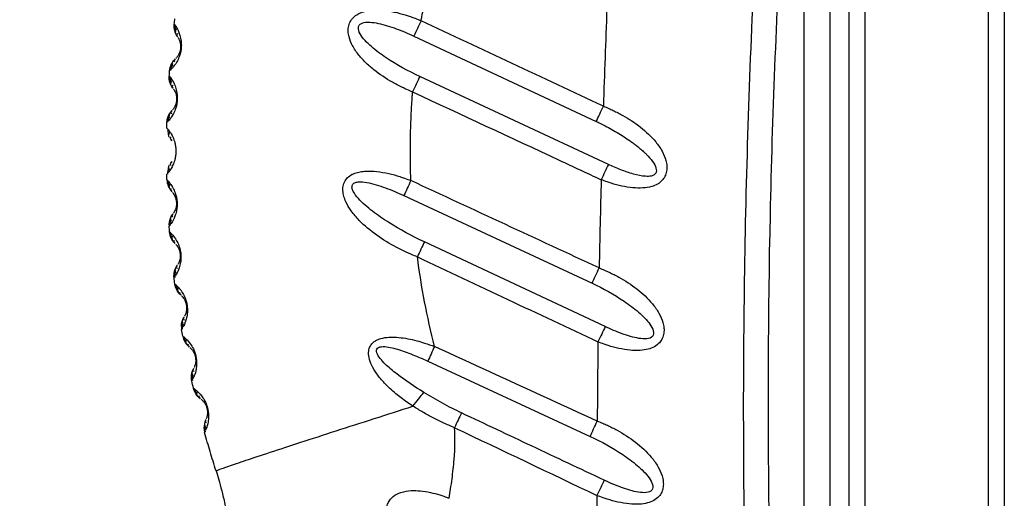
# Model space of a CAD drawing. Header units: millimetres. Extents: x 13 to 546, y 13 to 419.
# Tile 5 of 22: x 188 to 244, y 216 to 243. Entities that reach past the tile are written whole.
import ezdxf

# ---------------------------------------------------------------- set-up
doc = ezdxf.new("R2010")
doc.units = ezdxf.units.MM
doc.header["$LTSCALE"] = 2
doc.linetypes.add('SLD-Solid', pattern=[0])
doc.layers.add('DIMENSIONS', color=140, linetype='SLD-Solid', lineweight=25)
doc.styles.add('SLDTEXTSTYLE0', font='VERDANA.TTF')
doc.dimstyles.new('SLDDIMSTYLE0', dxfattribs={"dimtxt": 4.316016, "dimasz": 6.604, "dimexe": 0, "dimexo": 0.0625, "dimgap": 1.079004, "dimtad": 0, "dimtih": 1, "dimtoh": 1, "dimrnd": 1e-09, "dimzin": 12, "dimdsep": 46, "dimtxsty": 'SLDTEXTSTYLE0', "dimsah": 1, "dimcen": 0.09, "dimadec": 0, "dimazin": 3, "dimtfac": 1, "dimtofl": 0, "dimtmove": 0, "dimatfit": 3, "dimfxl": 0, "dimfrac": 2, "dimtolj": 1, "dimtzin": 12, "dimarcsym": 0})

# ---------------------------------------------------------------- blocks, each defined once
blk = doc.blocks.new('_D')
at = {"layer": 'DIMENSIONS'}
for p, q in [((224.875, 352.318), (141.939, 352.318)), ((148.289, 352.318), (148.289, 233.251)), ((140.081, 225.425), (138.631, 225.425)), ((138.631, 225.425), (138.631, 218.565)), ((156.497, 225.425), (157.946, 225.425)), ((157.946, 225.425), (157.946, 218.565)), ((138.631, 218.565), (140.081, 218.565)), ((157.946, 218.565), (156.497, 218.565)), ((148.289, 87.082), (148.289, 217.599)), ((207.087, 87.082), (141.939, 87.082))]:
    blk.add_line(p, q, dxfattribs=at)
for points in [[(148.289, 352.318), (147.273, 345.714), (149.305, 345.714)], [(148.289, 87.082), (149.305, 93.686), (147.273, 93.686)]]:
    blk.add_solid(points, dxfattribs=at)
at = {"layer": 'DIMENSIONS', "char_height": 4.2333, "attachment_point": 1, "style": 'SLDTEXTSTYLE0'}
for s, insert in [('265.2', (140.081, 231.768)), ('10.44', (140.081, 223.942))]:
    blk.add_mtext(s, dxfattribs=dict(at, insert=insert))
blk = doc.blocks.new('_D_1')
at = {"layer": 'DIMENSIONS'}
for p, q in [((224.875, 352.318), (160.863, 352.318)), ((167.213, 352.318), (167.213, 262.586)), ((160.8, 254.76), (159.351, 254.76)), ((159.351, 254.76), (159.351, 247.9)), ((173.626, 254.76), (175.075, 254.76)), ((175.075, 254.76), (175.075, 247.9)), ((159.351, 247.9), (160.8, 247.9)), ((175.075, 247.9), (173.626, 247.9)), ((167.213, 144.469), (167.213, 246.934)), ((178.626, 144.469), (160.863, 144.469))]:
    blk.add_line(p, q, dxfattribs=at)
for points in [[(167.213, 352.318), (166.197, 345.714), (168.229, 345.714)], [(167.213, 144.469), (168.229, 151.073), (166.197, 151.073)]]:
    blk.add_solid(points, dxfattribs=at)
at = {"layer": 'DIMENSIONS', "char_height": 4.2333, "attachment_point": 1, "style": 'SLDTEXTSTYLE0'}
for s, insert in [('207.8', (159.005, 261.103)), ('8.18', (160.8, 253.277))]:
    blk.add_mtext(s, dxfattribs=dict(at, insert=insert))

msp = doc.modelspace()

# ---------------------------------------------------------------- linework, layer by layer
for p, q in [((235.253, 197.869), (235.253, 269.069)), ((236.166, 269.069), (236.166, 197.869)), ((243.253, 200.085), (243.253, 266.853)), ((244.166, 266.853), (244.166, 200.085)), ((232.666, 197.969), (232.666, 266.463)), ((234.166, 197.969), (234.166, 266.463)), ((196.549, 243.213), (196.551, 243.115)), ((210.267, 242.552), (220.736, 237.654)), ((196.308, 240.675), (196.287, 240.581)), ((196.262, 240.24), (196.268, 240.143)), ((221.432, 235.188), (210.606, 240.232)), ((196.146, 237.702), (196.13, 237.607)), ((196.323, 236.604), (196.367, 236.548)), ((196.366, 235.353), (196.323, 235.297)), ((196.128, 234.287), (196.144, 234.192)), ((209.694, 233.401), (220.501, 228.373)), ((196.262, 231.766), (196.256, 231.669)), ((196.282, 231.306), (196.302, 231.212)), ((221.253, 225.88), (210.872, 230.745)), ((196.54, 228.802), (196.538, 228.706)), ((196.585, 228.322), (196.61, 228.23)), ((196.965, 225.842), (196.969, 225.746)), ((197.041, 225.331), (197.07, 225.241)), ((211.064, 223.9), (220.392, 219.585)), ((197.543, 222.881), (197.551, 222.786)), ((197.65, 222.345), (197.684, 222.257)), ((198.273, 219.932), (198.286, 219.837))]:
    msp.add_line(p, q)
at = {"flags": 128}
for points in [[(210.684, 243.436), (210.629, 243.32), (210.575, 243.205), (210.521, 243.091), (210.468, 242.979), (210.416, 242.868), (210.365, 242.76), (210.315, 242.654), (210.267, 242.552)], [(211.453, 224.746), (211.402, 224.637), (211.352, 224.527), (211.302, 224.419), (211.253, 224.311), (211.204, 224.205), (211.156, 224.101), (211.11, 223.999), (211.064, 223.9)]]:
    msp.add_lwpolyline(points, dxfattribs=at)
for centre, start, end in [((197.08, 234.644), 179.9999, 181.2287), ((197.087, 234.326), 181.5353, 223.4285), ((197.214, 231.724), 179.9997, 184.0482), ((197.917, 225.895), 179.9993, 189.7138), ((197.984, 225.513), 190.0881, 231.5216)]:
    msp.add_arc(centre, 1, start, end)
for points, knots in [([(229.717, 197.9), (229.682, 198.738), (229.613, 200.385), (229.524, 202.816), (229.447, 205.165), (229.383, 207.433), (229.329, 209.619), (229.286, 211.723), (229.252, 213.746), (229.199, 218.045), (229.187, 224.633), (229.327, 233.537), (229.623, 242.435), (230.003, 249.887), (230.383, 255.822), (230.668, 259.758), (231.024, 264.163), (231.288, 267.122), (231.466, 269.108)], [0, 0, 0, 0, 0.0352703, 0.0693924, 0.1023658, 0.1341906, 0.1648665, 0.1943934, 0.2227712, 0.2499997, 0.3753488, 0.4999999, 0.6247253, 0.75, 0.813998, 0.8750001, 0.9160872, 1, 1, 1, 1]), ([(232.666, 266.463), (232.139, 260.72), (231.501, 252.143), (231.089, 243.622), (230.864, 237.954), (230.778, 235.128), (230.469, 221.013), (230.62, 209.568), (231.168, 197.969)], [0, 0, 0, 0, 0.25, 0.375, 0.375, 0.5, 0.5, 1, 1, 1, 1]), ([(210.684, 243.436), (210.691, 243.478), (210.706, 243.561), (210.728, 243.686), (210.752, 243.81), (210.802, 244.059), (210.863, 244.349), (210.932, 244.68), (210.978, 244.912), (211.025, 245.162), (211.052, 245.329), (211.069, 245.429)], [0, 0, 0, 0, 0.062501, 0.125, 0.187499, 0.250001, 0.5, 0.625001, 0.750001, 0.850001, 1, 1, 1, 1]), ([(210.194, 239.345), (210.086, 239.392), (209.889, 239.476), (209.594, 239.613), (209.315, 239.753), (208.75, 240.06), (208.117, 240.48), (207.476, 241.041), (207.035, 241.528), (206.686, 242.054), (206.506, 242.571), (206.486, 242.986), (206.561, 243.302), (206.73, 243.576), (207.043, 243.839), (207.548, 244.027), (208.175, 244.066), (208.83, 244.003), (209.458, 243.868), (209.966, 243.715), (210.368, 243.563), (210.568, 243.482), (210.684, 243.436)], [0, 0, 0, 0, 0.034203, 0.062505, 0.094327, 0.125011, 0.249907, 0.314954, 0.374919, 0.443025, 0.499939, 0.532474, 0.562451, 0.592817, 0.624957, 0.681828, 0.74998, 0.809539, 0.874987, 0.937494, 0.963751, 1, 1, 1, 1]), ([(196.51, 243.231), (196.539, 243.199), (196.581, 243.151), (196.788, 242.767), (196.888, 242.411), (196.917, 242.149), (196.916, 241.974), (196.908, 241.846), (196.891, 241.719), (196.856, 241.548), (196.776, 241.298), (196.611, 240.972), (196.403, 240.72), (196.363, 240.686), (196.344, 240.67)], [0, 0, 0, 0, 0.288129, 0.432274, 0.504278, 0.543, 0.560107, 0.576729, 0.593313, 0.610412, 0.649181, 0.721186, 0.865333, 1, 1, 1, 1]), ([(196.551, 243.115), (196.55, 243.083), (196.549, 242.987), (196.572, 242.887), (196.587, 242.82)], [0, 0, 0, 0, 0.334647, 1, 1, 1, 1]), ([(210.606, 240.232), (209.936, 240.543), (209.283, 240.901), (208.379, 241.505), (208.089, 241.718), (207.697, 242.061), (207.574, 242.18), (207.352, 242.425), (207.253, 242.552), (207.109, 242.81), (207.064, 242.944), (207.089, 243.114), (207.113, 243.165), (207.19, 243.247), (207.243, 243.279), (207.426, 243.347), (207.579, 243.357), (207.897, 243.341), (208.064, 243.316), (208.569, 243.21), (208.913, 243.102), (209.595, 242.852), (209.933, 242.708), (210.267, 242.552)], [0, 0, 0, 0, 0.25, 0.25, 0.375, 0.375, 0.4375, 0.4375, 0.5, 0.5, 0.5625, 0.5625, 0.59375, 0.59375, 0.625, 0.625, 0.6875, 0.6875, 0.75, 0.75, 0.875, 0.875, 1, 1, 1, 1]), ([(196.639, 242.948), (196.603, 242.917), (196.531, 242.858), (196.575, 242.744), (196.596, 242.688)], [0, 0, 0, 0, 0.508406, 1, 1, 1, 1]), ([(196.706, 242.504), (196.684, 242.543), (196.64, 242.624), (196.685, 242.672), (196.708, 242.697)], [0, 0, 0, 0, 0.490813, 1, 1, 1, 1]), ([(196.728, 242.466), (196.733, 242.459), (196.745, 242.445), (196.804, 242.323), (196.851, 242.189), (196.872, 242.022), (196.873, 241.937), (196.871, 241.887), (196.868, 241.851), (196.864, 241.815), (196.856, 241.765), (196.838, 241.683), (196.797, 241.561), (196.743, 241.454), (196.687, 241.368), (196.627, 241.292), (196.616, 241.283), (196.609, 241.277)], [0, 0, 0, 0, 0.150926, 0.296593, 0.429411, 0.468163, 0.485375, 0.492734, 0.499704, 0.506695, 0.514085, 0.531343, 0.570192, 0.658714, 0.752741, 0.848979, 1, 1, 1, 1]), ([(196.402, 240.958), (196.374, 240.895), (196.332, 240.801), (196.314, 240.707), (196.308, 240.675)], [0, 0, 0, 0, 0.664245, 1, 1, 1, 1]), ([(196.437, 241.086), (196.404, 241.035), (196.339, 240.932), (196.398, 240.859), (196.428, 240.822)], [0, 0, 0, 0, 0.491616, 1, 1, 1, 1]), ([(196.544, 241.055), (196.527, 241.084), (196.492, 241.14), (196.551, 241.21), (196.581, 241.245)], [0, 0, 0, 0, 0.509162, 1, 1, 1, 1]), ([(196.222, 240.256), (196.252, 240.226), (196.296, 240.181), (196.521, 239.808), (196.636, 239.458), (196.678, 239.198), (196.686, 239.024), (196.684, 238.897), (196.674, 238.772), (196.649, 238.604), (196.582, 238.348), (196.433, 238.015), (196.238, 237.751), (196.201, 237.716), (196.182, 237.699)], [0, 0, 0, 0, 0.2881974, 0.4323755, 0.5043928, 0.5430383, 0.5601676, 0.5768433, 0.5930897, 0.60975, 0.6471842, 0.721119, 0.8652971, 1, 1, 1, 1]), ([(196.268, 240.143), (196.269, 240.111), (196.273, 240.016), (196.3, 239.917), (196.318, 239.852)], [0, 0, 0, 0, 0.3347972, 1, 1, 1, 1]), ([(196.364, 239.981), (196.329, 239.949), (196.261, 239.886), (196.31, 239.775), (196.334, 239.72)], [0, 0, 0, 0, 0.508399, 1, 1, 1, 1]), ([(196.452, 239.542), (196.428, 239.581), (196.38, 239.659), (196.422, 239.709), (196.444, 239.734)], [0, 0, 0, 0, 0.4908222, 1, 1, 1, 1]), ([(210.606, 240.232), (210.544, 240.098), (210.477, 239.953), (210.337, 239.653), (210.265, 239.498), (210.194, 239.345)], [0, 0, 0, 0, 0.5, 0.5, 1, 1, 1, 1]), ([(196.475, 239.506), (196.481, 239.499), (196.493, 239.485), (196.557, 239.367), (196.611, 239.236), (196.64, 239.071), (196.645, 238.987), (196.645, 238.936), (196.644, 238.9), (196.642, 238.864), (196.636, 238.814), (196.623, 238.732), (196.588, 238.608), (196.539, 238.499), (196.488, 238.411), (196.432, 238.332), (196.422, 238.322), (196.415, 238.316)], [0, 0, 0, 0, 0.150861, 0.296566, 0.42941, 0.468165, 0.485373, 0.492732, 0.499705, 0.506694, 0.514086, 0.53136, 0.570223, 0.658769, 0.752819, 0.849076, 1, 1, 1, 1]), ([(210.068, 235.436), (210.068, 235.517), (210.066, 235.68), (210.065, 236.007), (210.069, 236.577), (210.082, 237.229), (210.107, 237.881), (210.13, 238.369), (210.154, 238.776), (210.177, 239.101), (210.189, 239.264), (210.194, 239.345)], [0, 0, 0, 0, 0.0625, 0.124999, 0.249999, 0.499998, 0.624999, 0.750001, 0.875001, 0.9375, 1, 1, 1, 1]), ([(196.254, 238.117), (196.224, 238.065), (196.164, 237.959), (196.226, 237.89), (196.258, 237.855)], [0, 0, 0, 0, 0.491617, 1, 1, 1, 1]), ([(196.362, 238.092), (196.343, 238.119), (196.306, 238.173), (196.361, 238.246), (196.389, 238.282)], [0, 0, 0, 0, 0.5091574, 1, 1, 1, 1]), ([(220.736, 237.654), (220.798, 237.786), (220.865, 237.929), (221.004, 238.226), (221.076, 238.38), (221.146, 238.53)], [0, 0, 0, 0, 0.5, 0.5, 1, 1, 1, 1]), ([(221.146, 238.53), (221.249, 238.488), (221.439, 238.408), (221.721, 238.281), (221.99, 238.148), (222.532, 237.858), (223.3, 237.352), (224.055, 236.645), (224.523, 235.979), (224.727, 235.501), (224.799, 235.11), (224.788, 234.798), (224.7, 234.503), (224.516, 234.243), (224.25, 234.041), (223.875, 233.89), (223.395, 233.82), (222.815, 233.837), (222.209, 233.937), (221.718, 234.065), (221.329, 234.198), (221.136, 234.269), (221.022, 234.311)], [0, 0, 0, 0, 0.033855, 0.062493, 0.094287, 0.124986, 0.249858, 0.37466, 0.441706, 0.499654, 0.532275, 0.562146, 0.593588, 0.624634, 0.658681, 0.696386, 0.75003, 0.808734, 0.875012, 0.937507, 0.963051, 1, 1, 1, 1]), ([(196.225, 237.988), (196.201, 237.924), (196.163, 237.829), (196.15, 237.734), (196.146, 237.702)], [0, 0, 0, 0, 0.664574, 1, 1, 1, 1]), ([(220.736, 237.654), (220.77, 237.638), (220.906, 237.574), (221.175, 237.442), (221.673, 237.18), (222.189, 236.875), (222.622, 236.58), (222.866, 236.407), (223.052, 236.264), (223.244, 236.11), (223.397, 235.976), (223.506, 235.875), (223.577, 235.809), (223.645, 235.741), (223.689, 235.695), (223.711, 235.671)], [0, 0, 0, 0, 0.031545, 0.125007, 0.25002, 0.499981, 0.624986, 0.687489, 0.749991, 0.821423, 0.892851, 0.919712, 0.946426, 0.973211, 1, 1, 1, 1]), ([(196.081, 237.279), (196.082, 237.277), (196.084, 237.272), (196.095, 237.26), (196.108, 237.247), (196.127, 237.226), (196.154, 237.193), (196.195, 237.144), (196.229, 237.097), (196.245, 237.075)], [0, 0, 0, 0, 0.164091, 0.302097, 0.414067, 0.499981, 0.673832, 0.840485, 1, 1, 1, 1]), ([(196.132, 237.169), (196.135, 237.137), (196.143, 237.042), (196.175, 236.945), (196.197, 236.881)], [0, 0, 0, 0, 0.334799, 1, 1, 1, 1]), ([(196.16, 237.18), (196.179, 237.161), (196.216, 237.124), (196.4, 236.846), (196.531, 236.506), (196.585, 236.25), (196.602, 236.077), (196.606, 235.95), (196.602, 235.823), (196.585, 235.651), (196.53, 235.395), (196.399, 235.055), (196.214, 234.777), (196.178, 234.74), (196.159, 234.721)], [0, 0, 0, 0, 0.17012, 0.334875, 0.417176, 0.46145, 0.481001, 0.499984, 0.518953, 0.538499, 0.582795, 0.665095, 0.829851, 1, 1, 1, 1]), ([(196.235, 237.012), (196.202, 236.978), (196.138, 236.913), (196.192, 236.804), (196.218, 236.751)], [0, 0, 0, 0, 0.50839, 1, 1, 1, 1]), ([(196.344, 236.579), (196.319, 236.616), (196.267, 236.692), (196.307, 236.744), (196.327, 236.77)], [0, 0, 0, 0, 0.490836, 1, 1, 1, 1]), ([(196.326, 235.131), (196.306, 235.157), (196.266, 235.209), (196.318, 235.285), (196.343, 235.322)], [0, 0, 0, 0, 0.5091611, 1, 1, 1, 1]), ([(221.432, 235.188), (221.37, 235.056), (221.303, 234.912), (221.164, 234.615), (221.093, 234.462), (221.022, 234.311)], [0, 0, 0, 0, 0.5, 0.5, 1, 1, 1, 1]), ([(224.117, 234.64), (224.063, 234.581), (223.981, 234.543), (223.791, 234.503), (223.684, 234.5), (223.349, 234.52), (223.109, 234.571), (222.629, 234.704), (222.388, 234.788), (221.907, 234.974), (221.668, 235.077), (221.432, 235.188)], [0, 0, 0, 0, 0.125, 0.125, 0.25, 0.25, 0.5, 0.5, 0.75, 0.75, 1, 1, 1, 1]), ([(196.196, 235.02), (196.175, 234.956), (196.134, 234.826), (196.125, 234.7), (196.12, 234.636)], [0, 0, 0, 0, 0.497395, 1, 1, 1, 1]), ([(196.217, 235.15), (196.191, 235.097), (196.137, 234.989), (196.201, 234.923), (196.234, 234.889)], [0, 0, 0, 0, 0.491612, 1, 1, 1, 1]), ([(210.466, 229.882), (210.353, 229.929), (210.148, 230.013), (209.842, 230.147), (209.553, 230.285), (208.962, 230.587), (208.113, 231.103), (207.25, 231.816), (206.675, 232.482), (206.385, 232.961), (206.235, 233.361), (206.177, 233.693), (206.202, 234.025), (206.344, 234.325), (206.581, 234.554), (206.87, 234.696), (207.192, 234.778), (207.612, 234.821), (208.167, 234.795), (208.819, 234.676), (209.348, 234.532), (209.767, 234.386), (209.974, 234.309), (210.096, 234.264)], [0, 0, 0, 0, 0.034591, 0.0625069, 0.0940928, 0.1250154, 0.2499354, 0.3748224, 0.4420547, 0.4998409, 0.5329657, 0.5623486, 0.5945596, 0.6248494, 0.6547015, 0.6874511, 0.7169964, 0.7500489, 0.8086625, 0.8750024, 0.9374924, 0.9635101, 1, 1, 1, 1]), ([(196.088, 234.299), (196.12, 234.272), (196.168, 234.231), (196.424, 233.885), (196.571, 233.551), (196.637, 233.3), (196.663, 233.129), (196.673, 233.003), (196.675, 232.876), (196.667, 232.703), (196.625, 232.445), (196.512, 232.101), (196.348, 231.824), (196.314, 231.785), (196.298, 231.766)], [0, 0, 0, 0, 0.288181, 0.432351, 0.504369, 0.543123, 0.560229, 0.57683, 0.593434, 0.610538, 0.649295, 0.721311, 0.865481, 1, 1, 1, 1]), ([(196.144, 234.192), (196.148, 234.16), (196.161, 234.066), (196.197, 233.971), (196.222, 233.908)], [0, 0, 0, 0, 0.335256, 1, 1, 1, 1]), ([(196.253, 234.04), (196.222, 234.005), (196.161, 233.937), (196.22, 233.832), (196.249, 233.78)], [0, 0, 0, 0, 0.508386, 1, 1, 1, 1]), ([(210.872, 230.745), (210.168, 231.074), (209.479, 231.446), (208.504, 232.062), (208.188, 232.277), (207.742, 232.62), (207.598, 232.738), (207.325, 232.981), (207.195, 233.106), (206.963, 233.366), (206.86, 233.5), (206.756, 233.703), (206.73, 233.771), (206.708, 233.9), (206.713, 233.962), (206.763, 234.064), (206.808, 234.104), (206.924, 234.159), (206.994, 234.175), (207.221, 234.197), (207.392, 234.18), (207.74, 234.12), (207.917, 234.076), (208.274, 233.971), (208.453, 233.911), (208.988, 233.715), (209.343, 233.564), (209.694, 233.401)], [0, 0, 0, 0, 0.25, 0.25, 0.375, 0.375, 0.4375, 0.4375, 0.5, 0.5, 0.5625, 0.5625, 0.59375, 0.59375, 0.625, 0.625, 0.65625, 0.65625, 0.6875, 0.6875, 0.75, 0.75, 0.8125, 0.8125, 0.875, 0.875, 1, 1, 1, 1]), ([(196.383, 233.615), (196.356, 233.651), (196.301, 233.724), (196.338, 233.777), (196.356, 233.804)], [0, 0, 0, 0, 0.490845, 1, 1, 1, 1]), ([(196.409, 233.581), (196.415, 233.575), (196.428, 233.562), (196.503, 233.451), (196.568, 233.328), (196.613, 233.168), (196.626, 233.085), (196.631, 233.036), (196.634, 233), (196.635, 232.964), (196.635, 232.914), (196.629, 232.831), (196.608, 232.705), (196.57, 232.592), (196.529, 232.5), (196.481, 232.416), (196.472, 232.406), (196.466, 232.399)], [0, 0, 0, 0, 0.150721, 0.296496, 0.429481, 0.468339, 0.485628, 0.49301, 0.499984, 0.506975, 0.514351, 0.531563, 0.570366, 0.658897, 0.75297, 0.84926, 1, 1, 1, 1]), ([(196.436, 232.172), (196.415, 232.197), (196.373, 232.247), (196.42, 232.325), (196.444, 232.363)], [0, 0, 0, 0, 0.509163, 1, 1, 1, 1]), ([(196.312, 232.055), (196.294, 231.99), (196.267, 231.892), (196.263, 231.797), (196.262, 231.766)], [0, 0, 0, 0, 0.665268, 1, 1, 1, 1]), ([(196.327, 232.186), (196.303, 232.131), (196.255, 232.021), (196.322, 231.959), (196.357, 231.927)], [0, 0, 0, 0, 0.491609, 1, 1, 1, 1]), ([(196.241, 231.316), (196.275, 231.291), (196.324, 231.253), (196.595, 230.92), (196.758, 230.596), (196.836, 230.349), (196.869, 230.18), (196.886, 230.055), (196.894, 229.929), (196.895, 229.756), (196.866, 229.498), (196.771, 229.149), (196.622, 228.864), (196.59, 228.824), (196.575, 228.804)], [0, 0, 0, 0, 0.288199, 0.432379, 0.504403, 0.54317, 0.560276, 0.576868, 0.59348, 0.610586, 0.649337, 0.721357, 0.865535, 1, 1, 1, 1]), ([(196.302, 231.212), (196.308, 231.181), (196.325, 231.088), (196.366, 230.995), (196.394, 230.933)], [0, 0, 0, 0, 0.335442, 1, 1, 1, 1]), ([(196.419, 231.066), (196.39, 231.03), (196.333, 230.959), (196.396, 230.857), (196.427, 230.807)], [0, 0, 0, 0, 0.508379, 1, 1, 1, 1]), ([(196.568, 230.649), (196.539, 230.684), (196.481, 230.754), (196.515, 230.808), (196.532, 230.836)], [0, 0, 0, 0, 0.4908564, 1, 1, 1, 1]), ([(196.595, 230.617), (196.602, 230.611), (196.616, 230.599), (196.696, 230.492), (196.766, 230.373), (196.818, 230.216), (196.835, 230.134), (196.843, 230.085), (196.847, 230.05), (196.85, 230.014), (196.852, 229.965), (196.851, 229.881), (196.836, 229.754), (196.804, 229.64), (196.768, 229.546), (196.725, 229.461), (196.716, 229.45), (196.711, 229.443)], [0, 0, 0, 0, 0.150646, 0.296463, 0.42952, 0.468425, 0.485749, 0.493141, 0.500117, 0.507109, 0.514478, 0.531668, 0.570447, 0.658977, 0.753068, 0.84938, 1, 1, 1, 1]), ([(211.453, 224.746), (211.245, 225.594), (211.05, 226.444), (210.721, 228.157), (210.582, 229.018), (210.466, 229.882)], [0, 0, 0, 0, 0.5, 0.5, 1, 1, 1, 1]), ([(196.575, 229.093), (196.56, 229.027), (196.538, 228.928), (196.539, 228.834), (196.54, 228.802)], [0, 0, 0, 0, 0.6656302, 1, 1, 1, 1]), ([(196.583, 229.223), (196.562, 229.168), (196.52, 229.056), (196.59, 228.997), (196.625, 228.968)], [0, 0, 0, 0, 0.491606, 1, 1, 1, 1]), ([(196.692, 229.216), (196.67, 229.239), (196.625, 229.286), (196.669, 229.366), (196.69, 229.406)], [0, 0, 0, 0, 0.509164, 1, 1, 1, 1]), ([(220.501, 228.373), (220.562, 228.505), (220.628, 228.649), (220.766, 228.947), (220.837, 229.1), (220.907, 229.251)], [0, 0, 0, 0, 0.5, 0.5, 1, 1, 1, 1]), ([(220.907, 229.251), (221.011, 229.208), (221.204, 229.129), (221.49, 229.002), (221.762, 228.869), (222.312, 228.577), (223.092, 228.07), (223.86, 227.357), (224.34, 226.688), (224.553, 226.207), (224.633, 225.813), (224.629, 225.497), (224.546, 225.198), (224.36, 224.924), (224.076, 224.708), (223.693, 224.567), (223.218, 224.503), (222.651, 224.521), (222.039, 224.624), (221.542, 224.754), (221.149, 224.89), (220.954, 224.962), (220.838, 225.005)], [0, 0, 0, 0, 0.033847, 0.062516, 0.094301, 0.125033, 0.249952, 0.374806, 0.441905, 0.499847, 0.532548, 0.562365, 0.593813, 0.624872, 0.66159, 0.702454, 0.749934, 0.808417, 0.874965, 0.937483, 0.96293, 1, 1, 1, 1]), ([(196.544, 228.33), (196.578, 228.306), (196.63, 228.271), (196.915, 227.953), (197.092, 227.639), (197.182, 227.397), (197.223, 227.231), (197.246, 227.107), (197.261, 226.982), (197.27, 226.81), (197.255, 226.551), (197.178, 226.199), (197.044, 225.908), (197.015, 225.866), (197.001, 225.846)], [0, 0, 0, 0, 0.288222, 0.432413, 0.504444, 0.54321, 0.56032, 0.576913, 0.593545, 0.610655, 0.649387, 0.721411, 0.865599, 1, 1, 1, 1]), ([(196.61, 228.23), (196.617, 228.199), (196.639, 228.107), (196.684, 228.017), (196.714, 227.957)], [0, 0, 0, 0, 0.335608, 1, 1, 1, 1]), ([(196.733, 228.09), (196.706, 228.053), (196.652, 227.98), (196.721, 227.881), (196.754, 227.833)], [0, 0, 0, 0, 0.50837, 1, 1, 1, 1]), ([(196.901, 227.682), (196.871, 227.715), (196.81, 227.782), (196.841, 227.838), (196.857, 227.867)], [0, 0, 0, 0, 0.4908688, 1, 1, 1, 1]), ([(220.501, 228.373), (221.14, 228.076), (221.762, 227.73), (222.625, 227.146), (222.902, 226.94), (223.283, 226.611), (223.404, 226.497), (223.628, 226.264), (223.732, 226.143), (223.905, 225.896), (223.976, 225.768), (224.043, 225.522), (224.034, 225.405), (223.897, 225.242), (223.776, 225.2), (223.5, 225.173), (223.346, 225.185), (222.875, 225.26), (222.546, 225.359), (221.896, 225.593), (221.572, 225.731), (221.253, 225.88)], [0, 0, 0, 0, 0.25, 0.25, 0.375, 0.375, 0.4375, 0.4375, 0.5, 0.5, 0.5625, 0.5625, 0.625, 0.625, 0.6875, 0.6875, 0.75, 0.75, 0.875, 0.875, 1, 1, 1, 1]), ([(196.93, 227.651), (196.937, 227.646), (196.951, 227.635), (197.036, 227.532), (197.112, 227.417), (197.171, 227.263), (197.192, 227.183), (197.202, 227.135), (197.208, 227.1), (197.213, 227.064), (197.217, 227.015), (197.221, 226.932), (197.212, 226.805), (197.186, 226.689), (197.155, 226.594), (197.116, 226.507), (197.108, 226.495), (197.104, 226.488)], [0, 0, 0, 0, 0.150586, 0.296436, 0.429582, 0.468544, 0.485914, 0.493317, 0.500294, 0.5073, 0.514665, 0.531805, 0.570553, 0.659076, 0.753183, 0.849516, 1, 1, 1, 1]), ([(196.988, 226.263), (196.97, 226.207), (196.933, 226.093), (197.005, 226.039), (197.042, 226.011)], [0, 0, 0, 0, 0.491601, 1, 1, 1, 1]), ([(196.986, 226.133), (196.975, 226.067), (196.958, 225.967), (196.963, 225.874), (196.965, 225.842)], [0, 0, 0, 0, 0.66613, 1, 1, 1, 1]), ([(197.096, 226.261), (197.073, 226.284), (197.026, 226.328), (197.065, 226.41), (197.085, 226.45)], [0, 0, 0, 0, 0.509169, 1, 1, 1, 1]), ([(221.253, 225.88), (221.19, 225.749), (221.123, 225.606), (220.982, 225.309), (220.91, 225.156), (220.838, 225.005)], [0, 0, 0, 0, 0.5, 0.5, 1, 1, 1, 1]), ([(197, 225.337), (197.035, 225.316), (197.087, 225.283), (197.387, 224.98), (197.578, 224.676), (197.679, 224.44), (197.729, 224.276), (197.757, 224.155), (197.778, 224.031), (197.796, 223.86), (197.794, 223.601), (197.736, 223.247), (197.617, 222.951), (197.591, 222.908), (197.578, 222.887)], [0, 0, 0, 0, 0.2882276, 0.4324217, 0.5044529, 0.5432362, 0.5603423, 0.576923, 0.5935504, 0.6106606, 0.6494005, 0.721425, 0.8656159, 1, 1, 1, 1]), ([(197.07, 225.241), (197.079, 225.21), (197.105, 225.12), (197.154, 225.032), (197.187, 224.974)], [0, 0, 0, 0, 0.3357489, 1, 1, 1, 1]), ([(197.199, 225.107), (197.174, 225.069), (197.125, 224.994), (197.197, 224.899), (197.233, 224.853)], [0, 0, 0, 0, 0.5083659, 1, 1, 1, 1]), ([(210.215, 221.32), (210.099, 221.397), (209.871, 221.55), (209.545, 221.784), (209.218, 222.039), (208.894, 222.321), (208.518, 222.695), (208.153, 223.13), (207.849, 223.62), (207.679, 224.072), (207.654, 224.451), (207.735, 224.74), (207.881, 224.949), (208.097, 225.105), (208.418, 225.229), (208.863, 225.293), (209.385, 225.273), (209.922, 225.194), (210.415, 225.083), (210.928, 224.927), (211.262, 224.812), (211.453, 224.746)], [0, 0, 0, 0, 0.049578, 0.097313, 0.142851, 0.197067, 0.249988, 0.331135, 0.398418, 0.453618, 0.499941, 0.529879, 0.558814, 0.589718, 0.624993, 0.682383, 0.749998, 0.810742, 0.875005, 0.928863, 1, 1, 1, 1]), ([(197.386, 224.71), (197.355, 224.741), (197.291, 224.805), (197.319, 224.862), (197.333, 224.891)], [0, 0, 0, 0, 0.4908769, 1, 1, 1, 1]), ([(197.417, 224.68), (197.424, 224.675), (197.439, 224.665), (197.528, 224.567), (197.609, 224.456), (197.675, 224.306), (197.7, 224.227), (197.713, 224.18), (197.72, 224.145), (197.727, 224.11), (197.734, 224.061), (197.741, 223.978), (197.739, 223.852), (197.719, 223.736), (197.693, 223.639), (197.659, 223.55), (197.652, 223.538), (197.647, 223.531)], [0, 0, 0, 0, 0.150451, 0.29636, 0.429548, 0.468526, 0.485894, 0.493301, 0.500284, 0.507274, 0.514635, 0.531806, 0.57057, 0.659131, 0.753271, 0.849636, 1, 1, 1, 1]), ([(210.847, 222.107), (210.309, 222.438), (209.782, 222.781), (209.059, 223.338), (208.828, 223.532), (208.518, 223.839), (208.421, 223.944), (208.253, 224.159), (208.18, 224.27), (208.123, 224.431), (208.113, 224.484), (208.123, 224.579), (208.143, 224.62), (208.247, 224.715), (208.368, 224.736), (208.625, 224.736), (208.765, 224.716), (209.048, 224.659), (209.192, 224.622), (209.624, 224.494), (209.915, 224.388), (210.492, 224.158), (210.779, 224.032), (211.064, 223.9)], [0, 0, 0, 0, 0.25, 0.25, 0.375, 0.375, 0.4375, 0.4375, 0.5, 0.5, 0.53125, 0.53125, 0.5625, 0.5625, 0.625, 0.625, 0.6875, 0.6875, 0.75, 0.75, 0.875, 0.875, 1, 1, 1, 1]), ([(197.544, 223.301), (197.529, 223.244), (197.498, 223.129), (197.573, 223.079), (197.61, 223.053)], [0, 0, 0, 0, 0.4916059, 1, 1, 1, 1]), ([(197.651, 223.305), (197.627, 223.326), (197.579, 223.368), (197.613, 223.451), (197.63, 223.492)], [0, 0, 0, 0, 0.509161, 1, 1, 1, 1]), ([(197.549, 223.172), (197.541, 223.105), (197.529, 223.005), (197.539, 222.912), (197.543, 222.881)], [0, 0, 0, 0, 0.666134, 1, 1, 1, 1]), ([(197.609, 222.349), (197.645, 222.329), (197.699, 222.299), (198.011, 222.014), (198.216, 221.721), (198.328, 221.493), (198.385, 221.334), (198.42, 221.214), (198.447, 221.092), (198.474, 220.923), (198.486, 220.663), (198.446, 220.307), (198.344, 220.005), (198.319, 219.961), (198.308, 219.939)], [0, 0, 0, 0, 0.28827, 0.432488, 0.504533, 0.543368, 0.560472, 0.57701, 0.593675, 0.61079, 0.649501, 0.721531, 0.865738, 1, 1, 1, 1]), ([(197.684, 222.257), (197.694, 222.227), (197.725, 222.138), (197.778, 222.053), (197.814, 221.997)], [0, 0, 0, 0, 0.336159, 1, 1, 1, 1]), ([(197.818, 222.13), (197.796, 222.091), (197.751, 222.014), (197.828, 221.923), (197.865, 221.879)], [0, 0, 0, 0, 0.508354, 1, 1, 1, 1]), ([(198.025, 221.744), (197.992, 221.773), (197.925, 221.834), (197.95, 221.892), (197.963, 221.922)], [0, 0, 0, 0, 0.490895, 1, 1, 1, 1]), ([(198.057, 221.716), (198.064, 221.711), (198.079, 221.702), (198.172, 221.609), (198.258, 221.502), (198.331, 221.357), (198.36, 221.281), (198.375, 221.234), (198.384, 221.2), (198.392, 221.166), (198.402, 221.117), (198.414, 221.035), (198.418, 220.908), (198.405, 220.791), (198.383, 220.694), (198.354, 220.603), (198.348, 220.591), (198.344, 220.584)], [0, 0, 0, 0, 0.150372, 0.296354, 0.429743, 0.468904, 0.486423, 0.49388, 0.500877, 0.507876, 0.515203, 0.532235, 0.57083, 0.659296, 0.753439, 0.849833, 1, 1, 1, 1]), ([(210.215, 221.32), (210.317, 221.454), (210.424, 221.591), (210.639, 221.858), (210.745, 221.988), (210.847, 222.107)], [0, 0, 0, 0, 0.5, 0.5, 1, 1, 1, 1]), ([(213.002, 220.93), (212.635, 221.103), (212.272, 221.29), (211.553, 221.685), (211.196, 221.893), (210.847, 222.107)], [0, 0, 0, 0, 0.5, 0.5, 1, 1, 1, 1]), ([(198.907, 217.61), (198.906, 217.616), (198.961, 217.639), (199.201, 217.728), (199.387, 217.794), (199.901, 217.97), (200.229, 218.081), (201.025, 218.346), (201.493, 218.501), (202.551, 218.848), (203.141, 219.041), (204.414, 219.454), (205.096, 219.675), (206.513, 220.132), (207.247, 220.369), (208.73, 220.845), (209.478, 221.084), (210.215, 221.32)], [0, 0, 0, 0, 0.125, 0.125, 0.25, 0.25, 0.375, 0.375, 0.5, 0.5, 0.625, 0.625, 0.75, 0.75, 0.875, 0.875, 1, 1, 1, 1]), ([(212.599, 220.084), (212.489, 220.129), (212.282, 220.215), (211.973, 220.351), (211.675, 220.494), (211.275, 220.696), (210.883, 220.908), (210.5, 221.14), (210.311, 221.259), (210.215, 221.32)], [0, 0, 0, 0, 0.131572, 0.249997, 0.375376, 0.499998, 0.749999, 0.872339, 1, 1, 1, 1]), ([(198.359, 220.359), (198.334, 220.379), (198.284, 220.417), (198.314, 220.502), (198.329, 220.544)], [0, 0, 0, 0, 0.509178, 1, 1, 1, 1]), ([(221.197, 217.068), (219.816, 217.719), (217.084, 219.007), (214.352, 220.294), (213.002, 220.93)], [0, 0, 0, 0, 0.505683, 1, 1, 1, 1]), ([(198.253, 220.349), (198.241, 220.292), (198.217, 220.176), (198.293, 220.13), (198.332, 220.106)], [0, 0, 0, 0, 0.491596, 1, 1, 1, 1]), ([(198.265, 220.221), (198.26, 220.155), (198.253, 220.055), (198.268, 219.963), (198.273, 219.932)], [0, 0, 0, 0, 0.666745, 1, 1, 1, 1]), ([(212.292, 216.032), (212.348, 216.383), (212.406, 216.76), (212.508, 217.52), (212.551, 217.898), (212.635, 218.952), (212.636, 219.557), (212.599, 220.084)], [0, 0, 0, 0, 0.25, 0.25, 0.5, 0.5, 1, 1, 1, 1]), ([(220.794, 220.465), (220.901, 220.422), (221.096, 220.343), (221.383, 220.218), (221.658, 220.085), (222.214, 219.791), (223.008, 219.28), (223.79, 218.565), (224.281, 217.891), (224.503, 217.408), (224.591, 217.01), (224.594, 216.691), (224.517, 216.387), (224.334, 216.108), (224.05, 215.886), (223.664, 215.743), (223.183, 215.679), (222.61, 215.699), (221.991, 215.805), (221.488, 215.939), (221.091, 216.076), (220.894, 216.15), (220.779, 216.193)], [0, 0, 0, 0, 0.034246, 0.062504, 0.093394, 0.125008, 0.249904, 0.374915, 0.441889, 0.499932, 0.532748, 0.562438, 0.593927, 0.624942, 0.66155, 0.702369, 0.749983, 0.808498, 0.87499, 0.937496, 0.963383, 1, 1, 1, 1]), ([(220.392, 219.585), (221.04, 219.286), (221.671, 218.936), (222.548, 218.346), (222.829, 218.138), (223.217, 217.805), (223.341, 217.691), (223.571, 217.455), (223.677, 217.333), (223.857, 217.083), (223.931, 216.954), (224.007, 216.705), (224.003, 216.585), (223.872, 216.416), (223.751, 216.372), (223.473, 216.344), (223.317, 216.357), (222.84, 216.434), (222.507, 216.536), (221.849, 216.775), (221.52, 216.915), (221.197, 217.068)], [0, 0, 0, 0, 0.25, 0.25, 0.375, 0.375, 0.4375, 0.4375, 0.5, 0.5, 0.5625, 0.5625, 0.625, 0.625, 0.6875, 0.6875, 0.75, 0.75, 0.875, 0.875, 1, 1, 1, 1]), ([(198.907, 217.61), (198.957, 217.452), (199.062, 217.112), (199.232, 216.49), (199.384, 215.85), (199.506, 215.239), (199.595, 214.735), (199.668, 214.238), (199.743, 213.63), (199.803, 212.951), (199.838, 212.281), (199.846, 211.903), (199.847, 211.726)], [0, 0, 0, 0, 0.125008, 0.250008, 0.375008, 0.437508, 0.500008, 0.562508, 0.625008, 0.750008, 0.875008, 1.000007, 1.000007, 1.000007, 1.000007]), ([(221.197, 217.068), (221.134, 216.937), (221.066, 216.794), (220.924, 216.498), (220.851, 216.344), (220.779, 216.193)], [0, 0, 0, 0, 0.5, 0.5, 1, 1, 1, 1]), ([(211.852, 212.195), (211.757, 212.235), (211.585, 212.309), (211.329, 212.427), (211.087, 212.55), (210.76, 212.729), (210.365, 212.976), (209.913, 213.316), (209.5, 213.692), (209.131, 214.127), (208.846, 214.597), (208.705, 215.052), (208.691, 215.416), (208.749, 215.694), (208.879, 215.941), (209.127, 216.195), (209.547, 216.406), (210.086, 216.486), (210.659, 216.468), (211.211, 216.378), (211.658, 216.261), (212.012, 216.137), (212.188, 216.071), (212.292, 216.032)], [0, 0, 0, 0, 0.034121, 0.062498, 0.093891, 0.124999, 0.18694, 0.249968, 0.314989, 0.374969, 0.442672, 0.499969, 0.532936, 0.563489, 0.59347, 0.624997, 0.681829, 0.750004, 0.808692, 0.875, 0.937501, 0.962929, 1, 1, 1, 1])]:
    msp.add_open_spline(points, degree=3, knots=knots)
for points in [[(221.349, 244.102), (221.274, 242.245), (221.207, 240.388), (221.146, 238.53)], [(196.688, 242.53), (196.545, 242.731), (196.48, 242.986), (196.51, 243.231)], [(196.51, 243.231), (196.523, 243.337), (196.537, 243.444), (196.55, 243.55)], [(221.146, 238.53), (217.657, 240.162), (214.169, 241.797), (210.684, 243.436)], [(196.245, 240.571), (196.264, 240.816), (196.378, 241.053), (196.558, 241.222)], [(196.432, 239.568), (196.281, 239.761), (196.204, 240.011), (196.222, 240.256)], [(196.222, 240.256), (196.229, 240.361), (196.237, 240.466), (196.245, 240.571)], [(210.194, 239.345), (213, 238.045), (215.804, 236.742), (218.608, 235.436)], [(196.089, 237.595), (196.096, 237.84), (196.197, 238.082), (196.367, 238.259)], [(196.081, 237.279), (196.084, 237.384), (196.086, 237.489), (196.089, 237.595)], [(210.096, 234.264), (210.082, 234.654), (210.072, 235.045), (210.068, 235.436)], [(218.608, 235.436), (219.413, 235.061), (220.217, 234.686), (221.022, 234.311)], [(223.711, 235.671), (223.838, 235.536), (223.953, 235.396), (224.041, 235.252)], [(224.041, 235.252), (224.116, 235.13), (224.171, 235.005), (224.185, 234.89)], [(196.088, 234.299), (196.085, 234.407), (196.082, 234.514), (196.08, 234.622)], [(224.177, 234.747), (224.165, 234.707), (224.145, 234.671), (224.117, 234.64)], [(224.185, 234.89), (224.191, 234.839), (224.189, 234.791), (224.177, 234.747)], [(210.096, 234.264), (209.958, 233.967), (209.815, 233.662), (209.694, 233.401)], [(220.907, 229.251), (217.301, 230.918), (213.698, 232.589), (210.096, 234.264)], [(221.022, 234.311), (220.978, 232.624), (220.939, 230.938), (220.907, 229.251)], [(196.214, 231.724), (196.214, 231.944), (196.289, 232.164), (196.424, 232.337)], [(196.241, 231.316), (196.233, 231.428), (196.225, 231.541), (196.217, 231.653)], [(196.545, 230.672), (196.37, 230.84), (196.26, 231.074), (196.241, 231.316)], [(210.872, 230.745), (210.749, 230.484), (210.606, 230.179), (210.466, 229.882)], [(210.466, 229.882), (213.926, 228.26), (217.383, 226.634), (220.838, 225.005)], [(196.5, 228.688), (196.471, 228.929), (196.534, 229.18), (196.672, 229.379)], [(196.544, 228.33), (196.529, 228.449), (196.514, 228.569), (196.5, 228.688)], [(196.878, 227.703), (196.696, 227.863), (196.575, 228.09), (196.544, 228.33)], [(196.917, 225.895), (196.917, 226.08), (196.97, 226.265), (197.068, 226.423)], [(197, 225.337), (196.977, 225.467), (196.954, 225.597), (196.932, 225.726)], [(220.838, 225.005), (220.819, 223.492), (220.804, 221.978), (220.794, 220.465)], [(220.794, 220.465), (217.679, 221.89), (214.565, 223.317), (211.453, 224.746)], [(197.491, 222.982), (197.491, 223.15), (197.535, 223.317), (197.616, 223.464)], [(197.515, 222.764), (197.5, 222.835), (197.491, 222.909), (197.491, 222.982)], [(197.609, 222.349), (197.578, 222.488), (197.546, 222.626), (197.515, 222.764)], [(198, 221.763), (197.805, 221.903), (197.663, 222.116), (197.609, 222.349)], [(198.316, 220.516), (198.252, 220.384), (198.216, 220.231), (198.216, 220.08)], [(213.002, 220.93), (212.879, 220.674), (212.737, 220.375), (212.599, 220.084)], [(198.216, 220.08), (198.216, 219.989), (198.229, 219.899), (198.252, 219.813)], [(212.599, 220.084), (215.326, 218.789), (218.053, 217.492), (220.779, 216.193)], [(220.392, 219.585), (220.513, 219.851), (220.655, 220.163), (220.794, 220.465)], [(198.907, 217.61), (198.85, 217.793), (198.735, 218.158), (198.568, 218.708), (198.407, 219.26), (198.304, 219.629), (198.252, 219.813)], [(220.779, 216.193), (220.778, 214.856), (220.781, 213.518), (220.788, 212.181)]]:
    msp.add_open_spline(points, degree=3)

# ---------------------------------------------------------------- dimensions: what is measured, and where the dimension line sits
at = {"layer": 'DIMENSIONS'}
for base, p1, p2, picture, middle in [((148.289, 87.082), (227.415, 352.318), (209.627, 87.082), '_D', (148.289, 225.425)), ((167.213, 352.318), (181.166, 144.469), (227.415, 352.318), '_D_1', (167.213, 254.76))]:
    dim = msp.add_linear_dim(base=base, p1=p1, p2=p2, angle=90, dimstyle='SLDDIMSTYLE0', dxfattribs=at)
    dim.commit()
    dim.dimension.update_dxf_attribs({"geometry": picture, "text_midpoint": middle, "dimtype": 160})

doc.saveas('drawing.dxf')
